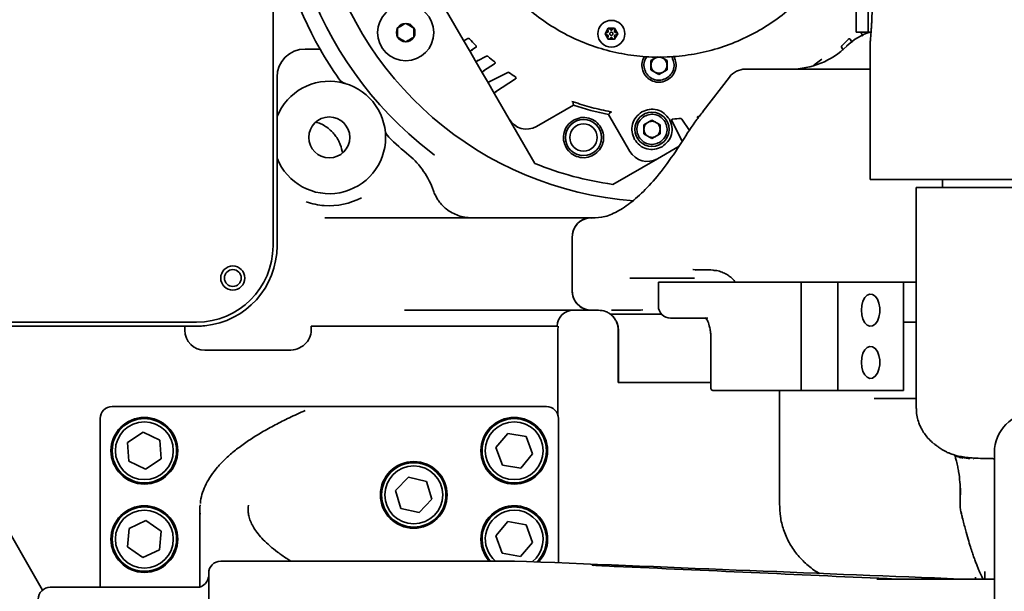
# Model space of a CAD drawing. Header units: millimetres. Extents: x 7702 to 16913, y -3294 to 4428.
# Tile 6 of 88: x 10347 to 10592, y -309 to -167. Entities that reach past the tile are written whole.
import ezdxf

# ---------------------------------------------------------------- set-up
doc = ezdxf.new("R2010")
doc.units = ezdxf.units.MM
doc.header["$LTSCALE"] = 6
doc.header["$PDSIZE"] = -1
doc.layers.add('标注层', color=150, linetype='Continuous')
doc.layers.add('粗实线层', color=7, linetype='Continuous', lineweight=35)
doc.dimstyles.new('ISO-25', dxfattribs={"dimtxt": 40, "dimasz": 30, "dimexe": 10, "dimexo": 0.625, "dimtad": 1, "dimtoh": 1, "dimdec": 1, "dimtxsty": 'Standard', "dimcen": 2.5, "dimclrd": 1, "dimclre": 1, "dimclrt": 4, "dimadec": 0, "dimazin": 0, "dimtfac": 1, "dimtdec": 1, "dimtmove": 0, "dimatfit": 3, "dimfxl": 1, "dimarcsym": 0})

# ---------------------------------------------------------------- blocks, each defined once
blk = doc.blocks.new('*D34')
at = {"layer": 'Defpoints', "color": 0, "transparency": 16777216}
for p in [(8477.05, -126.39), (12376.05, -126.39), (10106.62, -196.89), (8780.09, -430.79), (10769.83, -526.82)]:
    blk.add_point(p, dxfattribs=at)
at = {"layer": '标注层', "color": 1, "lineweight": -2, "transparency": 16777216}
blk.add_arc((10506.46, -126.39), 479.28, 193.587, 356.413, dxfattribs=at)
at = {"layer": '标注层', "color": 1, "transparency": 16777216}
for points in [[(10979.8, -156.22), (10989.8, -156.53), (10985.74, -126.39)], [(10035.7, -240), (10045.48, -237.96), (10034.46, -209.61)]]:
    blk.add_solid(points, dxfattribs=at)
at = {"layer": '标注层', "color": 4, "transparency": 16777216, "insert": (10459.87, -565.42), "char_height": 40, "attachment_point": 1, "rotation": 0.4527}
blk.add_mtext('{\\C3;170°}', dxfattribs=at)

msp = doc.modelspace()

# ---------------------------------------------------------------- linework, layer by layer
at = {"color": 7, "linetype": 'Continuous', "lineweight": 35}
for p, q in [((10410.46, -223.39), (10410.46, -140.28)), ((10442.56, -145.71), (10457.77, -172.07)), ((10555.46, -170.14), (10555.46, -163.14)), ((10558.46, -170.14), (10558.46, -163.14)), ((10493.04, -170.58), (10493.83, -169.21)), ((10493.83, -171.95), (10493.04, -170.58)), ((10493.12, -170.63), (10493.12, -170.53)), ((10493.13, -170.71), (10493.12, -170.63)), ((10493.21, -170.4), (10493.72, -170.21)), ((10493.73, -170.95), (10493.22, -170.76)), ((10493.85, -169.99), (10493.76, -169.46)), ((10493.76, -171.7), (10493.85, -171.17)), ((10493.83, -169.21), (10495.41, -169.21)), ((10493.83, -169.3), (10493.91, -169.26)), ((10494.07, -169.27), (10494.49, -169.62)), ((10494.74, -169.62), (10495.16, -169.27)), ((10495.32, -169.26), (10495.41, -169.3)), ((10495.48, -169.46), (10495.38, -169.99)), ((10495.38, -171.17), (10495.47, -171.7)), ((10495.41, -169.21), (10496.19, -170.58)), ((10496.19, -170.58), (10495.41, -171.95)), ((10495.51, -170.21), (10496.02, -170.4)), ((10496.02, -170.76), (10495.51, -170.95)), ((10496.11, -170.53), (10496.11, -170.63)), ((10555.46, -170.14), (10558.46, -170.14)), ((10556.66, -170.14), (10557.19, -171.18)), ((10558.46, -170.14), (10559.22, -170.14)), ((10457.77, -172.07), (10457.81, -172.05)), ((10457.77, -172.07), (10459.56, -175.16)), ((10458.95, -171.79), (10458.36, -172.09)), ((10493.83, -171.85), (10493.76, -171.81)), ((10493.91, -171.9), (10493.83, -171.85)), ((10495.41, -171.95), (10493.83, -171.95)), ((10494.49, -171.54), (10494.07, -171.89)), ((10495.16, -171.88), (10494.74, -171.54)), ((10495.41, -171.85), (10495.32, -171.9)), ((10554.52, -172.72), (10554.02, -171.95)), ((10558.96, -173.13), (10558.96, -206.89)), ((10418.73, -174.39), (10418.46, -174.39)), ((10459.56, -175.16), (10460.77, -177.26)), ((10459.83, -174.64), (10460.89, -173.95)), ((10461.36, -177.28), (10463.58, -176.15)), ((10504.46, -177.23), (10506.07, -176.3)), ((10506.87, -176.32), (10508.46, -177.23)), ((10509.47, -176.25), (10509.7, -176.51)), ((10551.85, -173.9), (10552.16, -174.49)), ((10460.77, -177.26), (10460.81, -177.24)), ((10460.77, -177.26), (10462.56, -180.35)), ((10465.56, -178.06), (10462.83, -179.84)), ((10504.46, -179.54), (10504.46, -177.23)), ((10508.46, -177.23), (10508.46, -179.54)), ((10546.97, -176.9), (10544.98, -178.37)), ((10462.56, -180.35), (10463.77, -182.46)), ((10464.36, -182.48), (10468.83, -180.2)), ((10506.46, -180.7), (10504.46, -179.54)), ((10508.46, -179.54), (10506.46, -180.7)), ((10529.76, -179.39), (10527.92, -179.39)), ((10538.92, -179.39), (10529.76, -179.39)), ((10558.92, -179.39), (10538.92, -179.39)), ((10411.46, -185.43), (10411.46, -181.39)), ((10463.77, -182.46), (10463.81, -182.44)), ((10463.77, -182.46), (10465.56, -185.55)), ((10470.78, -181.82), (10465.83, -185.03)), ((10523.96, -181.34), (10517.42, -189.83)), ((10465.56, -185.55), (10469.16, -191.8)), ((10476, -193.63), (10485.17, -188.33)), ((10485.09, -187.5), (10484.78, -187.4)), ((10493.92, -190.68), (10499.22, -199.85)), ((10494.72, -190.07), (10494.41, -190)), ((10517.42, -189.86), (10517.57, -189.66)), ((10411.46, -191.19), (10411.46, -201.58)), ((10469.16, -191.8), (10475.57, -202.89)), ((10502.71, -193.21), (10504.71, -192.06)), ((10502.71, -195.52), (10502.71, -193.21)), ((10504.71, -192.06), (10506.71, -193.21)), ((10506.71, -193.21), (10506.71, -195.52)), ((10509.64, -192.23), (10512.32, -197.49)), ((10514.02, -194.7), (10512.13, -191.8)), ((10504.71, -196.68), (10502.71, -195.52)), ((10506.71, -195.52), (10504.71, -196.68)), ((10446.84, -197.77), (10450.62, -200.76)), ((10447.3, -198.15), (10446.84, -197.77)), ((10506.05, -201.68), (10511.47, -198.55)), ((10494.96, -208.08), (10506.05, -201.68)), ((10411.46, -223.39), (10411.46, -207.34)), ((10751.91, -206.89), (10558.96, -206.89)), ((10576.96, -206.89), (10576.96, -208.89)), ((10570.46, -208.89), (10570.46, -263.84)), ((10742.46, -208.89), (10570.46, -208.89)), ((10423.36, -216.39), (10489.34, -216.39)), ((10489.36, -216.39), (10489.34, -216.39)), ((10489.36, -216.39), (10490.57, -216.39)), ((10490.57, -216.39), (10489.73, -216.47)), ((10484.87, -221.39), (10484.87, -234.39)), ((10515.85, -229.39), (10515.44, -229.43)), ((10519.32, -229.39), (10515.85, -229.39)), ((10519.32, -229.39), (10519.93, -229.41)), ((10505.63, -231.39), (10499.19, -231.39)), ((10506.31, -232.39), (10506.31, -238.39)), ((10506.31, -232.39), (10506.33, -232.39)), ((10506.33, -232.39), (10541.84, -232.39)), ((10515.27, -231.39), (10510.86, -231.39)), ((10541.84, -259.39), (10541.84, -232.39)), ((10541.84, -232.39), (10550.93, -232.39)), ((10541.84, -258.89), (10541.84, -232.39)), ((10550.93, -259.39), (10550.93, -232.39)), ((10550.93, -232.39), (10562.57, -232.39)), ((10570.46, -232.39), (10562.57, -232.39)), ((10567.25, -232.39), (10567.25, -259.39)), ((10489.34, -239.39), (10443.13, -239.39)), ((10489.36, -239.39), (10489.34, -239.39)), ((10491.39, -239.39), (10489.36, -239.39)), ((10497.41, -239.39), (10494.64, -239.39)), ((10499.67, -239.39), (10497.41, -239.39)), ((10501.66, -239.39), (10499.67, -239.39)), ((10502.48, -239.31), (10501.66, -239.39)), ((10316.53, -242.39), (10391.46, -242.39)), ((10496.65, -240.39), (10499.23, -240.39)), ((10499.23, -240.39), (10502.56, -240.39)), ((10518.05, -241.39), (10509.31, -241.39)), ((10518.57, -241.39), (10518.02, -241.27)), ((10567.25, -242.39), (10570.46, -242.39)), ((10315.35, -243.39), (10353.16, -309.08)), ((10388.52, -243.39), (10315.35, -243.39)), ((10388.52, -244.39), (10388.52, -243.39)), ((10388.52, -243.39), (10391.46, -243.39)), ((10419.97, -244.39), (10419.97, -243.39)), ((10434.15, -243.39), (10419.97, -243.39)), ((10438.62, -243.39), (10434.15, -243.39)), ((10443.13, -243.39), (10438.62, -243.39)), ((10476.16, -243.39), (10443.13, -243.39)), ((10481.16, -243.39), (10476.16, -243.39)), ((10481.28, -244.39), (10481.35, -243.39)), ((10481.28, -265.38), (10481.28, -244.39)), ((10496.34, -244.38), (10496.34, -257.39)), ((10496.37, -257.39), (10496.37, -244.36)), ((10519.36, -246.34), (10519.36, -258.89)), ((10414.38, -249.39), (10393.52, -249.39)), ((10496.37, -257.39), (10496.34, -257.39)), ((10519.36, -257.39), (10496.37, -257.39)), ((10520.28, -259.39), (10519.86, -259.39)), ((10541.84, -259.39), (10520.28, -259.39)), ((10536.46, -259.39), (10536.46, -287.9)), ((10550.93, -259.39), (10541.84, -259.39)), ((10550.93, -259.39), (10567.25, -259.39)), ((10370.46, -263.39), (10413.99, -263.39)), ((10413.99, -263.39), (10419.06, -263.39)), ((10418.49, -264.36), (10418.43, -264.38)), ((10419.06, -263.39), (10427.87, -263.39)), ((10427.87, -263.39), (10432.94, -263.39)), ((10432.94, -263.39), (10478.46, -263.39)), ((10367.46, -305.39), (10367.46, -266.39)), ((10481.46, -266.39), (10481.46, -302.28)), ((10374.3, -272.37), (10378.13, -269.78)), ((10378.13, -269.78), (10382.28, -271.8)), ((10382.28, -271.8), (10382.61, -276.41)), ((10465.9, -273.62), (10468.85, -270.06)), ((10468.85, -270.06), (10473.4, -270.83)), ((10473.4, -270.83), (10475.01, -275.16)), ((10374.63, -276.97), (10374.3, -272.37)), ((10467.51, -277.95), (10465.9, -273.62)), ((10382.61, -276.41), (10378.78, -279)), ((10475.01, -275.16), (10472.07, -278.72)), ((10582.12, -276.26), (10581.58, -276.08)), ((10584.69, -276.41), (10584.73, -276.39)), ((10589.87, -312.39), (10589.87, -274.89)), ((10378.78, -279), (10374.63, -276.97)), ((10472.07, -278.72), (10467.51, -277.95)), ((10580.8, -278.54), (10580.77, -278.37)), ((10440.96, -284.33), (10444.13, -280.96)), ((10444.13, -280.96), (10448.62, -282.03)), ((10448.62, -282.03), (10449.95, -286.45)), ((10581.33, -282.7), (10581.33, -287.37)), ((10442.29, -288.75), (10440.96, -284.33)), ((10449.95, -286.45), (10446.78, -289.81)), ((10446.78, -289.81), (10442.29, -288.75)), ((10581.34, -287.37), (10581.33, -287.37)), ((10392.27, -289.04), (10392.27, -308.34)), ((10374.27, -298.33), (10374.68, -293.73)), ((10374.68, -293.73), (10378.87, -291.79)), ((10378.87, -291.79), (10382.65, -294.44)), ((10465.91, -295.57), (10468.89, -292.04)), ((10468.89, -292.04), (10473.44, -292.86)), ((10473.44, -292.86), (10475, -297.2)), ((10382.65, -294.44), (10382.24, -299.04)), ((10467.48, -299.92), (10465.91, -295.57)), ((10378.05, -300.99), (10374.27, -298.33)), ((10475, -297.2), (10472.02, -300.73)), ((10382.24, -299.04), (10378.05, -300.99)), ((10472.02, -300.73), (10467.48, -299.92)), ((10397.46, -301.89), (10426.77, -301.89)), ((10426.77, -301.89), (10460.06, -301.89)), ((10460.06, -301.89), (10470.56, -301.89)), ((10473.48, -301.95), (10470.56, -301.89)), ((10367.46, -308.39), (10367.46, -305.39)), ((10394.46, -305.71), (10394.42, -305.89)), ((10394.46, -304.89), (10394.46, -340.89)), ((10585.15, -305.89), (10585.15, -306.39)), ((10587.46, -304.48), (10587.53, -306.34)), ((10587.46, -304.53), (10587.46, -304.48)), ((10587.46, -304.53), (10587.46, -306.39)), ((10355.07, -308.39), (10392.15, -308.39)), ((10560.67, -306.33), (10563.37, -306.39)), ((10563.37, -306.39), (10589.87, -306.39))]:
    msp.add_line(p, q, dxfattribs=at)
at = {"color": 7, "linetype": 'Continuous', "lineweight": 35, "flags": 128}
for points in [[(10512.24, -197.37), (10512.15, -197.53), (10512.09, -197.66)], [(10515.85, -229.39), (10514.94, -229.29), (10514.87, -229.28)], [(10556.79, -239.39), (10556.9, -240.57), (10557.19, -241.64), (10557.66, -242.52), (10558.25, -243.11), (10558.92, -243.38), (10559.6, -243.29), (10560.24, -242.85), (10560.77, -242.11), (10561.16, -241.12), (10561.36, -239.98), (10561.36, -238.79), (10561.16, -237.65), (10560.77, -236.67), (10560.24, -235.92), (10559.6, -235.49), (10558.92, -235.4), (10558.25, -235.66), (10557.66, -236.26), (10557.19, -237.13), (10556.9, -238.21), (10556.79, -239.39)], [(10501.66, -239.39), (10501.78, -239.4), (10501.83, -239.42)], [(10556.79, -252.39), (10556.9, -253.57), (10557.19, -254.64), (10557.66, -255.52), (10558.25, -256.11), (10558.92, -256.38), (10559.6, -256.29), (10560.24, -255.85), (10560.77, -255.11), (10561.16, -254.12), (10561.36, -252.98), (10561.36, -251.79), (10561.16, -250.65), (10560.77, -249.67), (10560.24, -248.92), (10559.6, -248.49), (10558.92, -248.4), (10558.25, -248.66), (10557.66, -249.26), (10557.19, -250.13), (10556.9, -251.21), (10556.79, -252.39)]]:
    msp.add_lwpolyline(points, dxfattribs=at)
at = {"color": 7, "linetype": 'Continuous', "lineweight": 35}
for centre, radius in [((10443.46, -170.29), 7), ((10494.62, -170.58), 3.35), ((10504.71, -194.37), 4.25), ((10424.46, -196.39), 5.1), ((10487.69, -196.42), 4.5), ((10487.69, -196.42), 3.4), ((10400.46, -231.39), 3), ((10400.46, -231.39), 2.1), ((10378.46, -274.39), 8.3), ((10378.46, -274.39), 8), ((10470.46, -274.39), 8.3), ((10470.46, -274.39), 8), ((10378.46, -274.39), 7.2), ((10470.46, -274.39), 7.2), ((10445.46, -285.39), 8.3), ((10445.46, -285.39), 8), ((10445.46, -285.39), 7.2), ((10378.46, -296.39), 8.3), ((10378.46, -296.39), 8), ((10378.46, -296.39), 7.2)]:
    msp.add_circle(centre, radius, dxfattribs=at)
for centre, radius, start, end in [((10506.46, -126.39), 86, 45.6078, 265.813), ((10506.46, -126.39), 93, 163.8094, 230.1317), ((10506.46, -126.39), 97, 188.2343, 209.6596), ((10443.46, -170.29), 2.31, 90, 150), ((10443.46, -170.29), 2.31, 30, 90), ((10443.46, -170.29), 2.31, 150, 210), ((10443.46, -170.29), 2.31, 330, 30), ((10563.63, -184.39), 15, 108.1949, 134.4153), ((10443.46, -170.29), 2.31, 210, 270), ((10443.46, -170.29), 2.31, 270, 330), ((10458.03, -171.92), 0.3, 210, 234.1891), ((10458.03, -171.92), 0.3, 251.9407, 297), ((10459.08, -172.05), 0.3, 43.9477, 117), ((10506.46, -126.39), 65.5, 223.9477, 225.9741), ((10460.73, -173.7), 0.3, 303, 45.9741), ((10539.14, -159.39), 20, 270, 314.4153), ((10552.12, -173.76), 0.3, 133.9477, 207), ((10506.46, -126.39), 65.5, 313.9477, 315.9741), ((10553.77, -172.12), 0.3, 120, 135.9741), ((10553.77, -172.12), 0.3, 33, 120), ((10418.46, -181.39), 7, 90, 180), ((10506.46, -126.39), 97, 209.6596, 214.8451), ((10459.82, -175.01), 0.3, 123, 210), ((10463.72, -176.42), 0.3, 49.4923, 117), ((10506.46, -126.39), 65.5, 229.4923, 231.3953), ((10461.03, -177.11), 0.3, 210, 234.1891), ((10461.03, -177.11), 0.3, 251.9407, 297), ((10465.4, -177.81), 0.3, 303, 51.3953), ((10462.82, -180.2), 0.3, 123, 210), ((10468.97, -180.47), 0.3, 55.2695, 117), ((10506.46, -126.39), 65.5, 235.2695, 236.9934), ((10527.92, -184.39), 5, 90, 142.4314), ((10424.46, -196.39), 14, 201.7868, 158.2132), ((10429.31, -180.1), 3, 214.8451, 253.4088), ((10464.03, -182.31), 0.3, 210, 234.1891), ((10464.03, -182.31), 0.3, 251.9407, 297), ((10470.61, -181.57), 0.3, 303, 56.9934), ((10465.82, -185.4), 0.3, 123, 210), ((10506.46, -126.39), 65.5, 251.0326, 258.9674), ((10473.5, -189.3), 5, 210, 300), ((10509.91, -192.1), 0.3, 120, 207), ((10509.91, -192.1), 0.3, 93.0066, 120), ((10506.46, -126.39), 65.5, 273.0066, 274.7305), ((10511.88, -191.96), 0.3, 33, 94.7305), ((10516.3, -191.45), 0.3, 120, 207), ((10516.3, -191.45), 0.3, 98.6047, 120), ((10441.31, -194.15), 3, 187.5632, 226.127), ((10506.46, -126.39), 97, 226.127, 230.1317), ((10503.55, -197.35), 5, 210, 300), ((10431.46, -216.19), 20, 19.0661, 50.1317), ((10459.81, -206.39), 10, 199.0661, 202.6199), ((10424.46, -196.39), 17, 250.1937, 265.8164), ((10424.46, -196.39), 17, 265.8164, 298.0725), ((10489.62, -221.14), 4.76, 93.3912, 183.0305), ((10391.46, -223.39), 19, 270, 0), ((10391.46, -223.39), 20, 275.9138, 0), ((10489.62, -234.64), 4.76, 176.9695, 266.6088), ((10485.16, -243.39), 4, 90, 180), ((10509.31, -238.39), 3, 180, 270), ((10393.52, -244.39), 5, 180, 270), ((10519.86, -258.89), 0.5, 180, 270), ((10370.46, -266.39), 3, 90, 180), ((10478.46, -266.39), 3, 0, 90), ((10599.83, -274.84), 9.95, 90.2718, 180.2693), ((10584.82, -261.7), 14.68, 251.5089, 265.9663), ((10470.46, -296.39), 8, 109.8239, 223.4325), ((10470.46, -296.39), 8.3, 316.7632, 127.1309), ((10470.46, -296.39), 8, 314.8768, 109.8239), ((10470.46, -296.39), 8.3, 127.1309, 221.5023), ((10470.46, -296.39), 7.2, 109.8239, 229.8082), ((10470.46, -296.39), 7.2, 308.6677, 109.8239), ((10397.46, -304.89), 3, 90, 180), ((10391.46, -305.39), 3, 306.1897, 350.4059), ((10355.07, -311.39), 3, 90, 180)]:
    msp.add_arc(centre, radius, start, end, dxfattribs=at)
for centre, major_axis, ratio, start_param, end_param in [((10489.36, -221.39), (0, 5), 0.897949, 0, 1.570796), ((10489.36, -234.39), (0, 5), 0.897949, 1.570796, 3.141593), ((10414.38, -244.39), (-5.59, 0), 0.893762, 1.570796, 3.141593), ((10898.27, -289.04), (506, 0), 0.140837, 3.12486, 3.157176), ((10898.27, -289.04), (494, 0), 0.142537, 3.125789, 3.156242), ((10145.24, -283.48), (703, -31.36), 0.006148, 5.198465, 5.381827), ((10497.66, -303.24), (8, -0.36), 0.006148, 3.519518, 4.7105), ((10495.83, -308.37), (837, -37.34), 0.006148, 1.487937, 1.568908)]:
    msp.add_ellipse(centre, major_axis=major_axis, ratio=ratio, start_param=start_param, end_param=end_param, dxfattribs=at)
for points in [[(10554.49, -112.51), (10554.98, -114.46), (10555.97, -118.37), (10556.53, -124.4), (10556.42, -130.45), (10555.56, -136.44), (10553.99, -142.29), (10551.73, -147.9), (10548.81, -153.2), (10545.27, -158.11), (10541.16, -162.55), (10536.55, -166.47), (10531.5, -169.8), (10526.09, -172.51), (10520.39, -174.54), (10514.48, -175.86), (10508.46, -176.47), (10502.41, -176.35), (10496.42, -175.49), (10490.58, -173.93), (10484.96, -171.67), (10479.66, -168.75), (10474.75, -165.21), (10470.31, -161.1), (10466.36, -156.51), (10464.22, -153.1), (10463.16, -151.39)], [(10493.12, -170.53), (10493.12, -170.52), (10493.12, -170.49), (10493.13, -170.47), (10493.14, -170.46)], [(10493.14, -170.46), (10493.15, -170.45), (10493.17, -170.42), (10493.19, -170.41), (10493.21, -170.4)], [(10493.22, -170.76), (10493.2, -170.76), (10493.17, -170.74), (10493.15, -170.71), (10493.14, -170.7)], [(10493.72, -170.21), (10493.74, -170.2), (10493.78, -170.18), (10493.83, -170.13), (10493.86, -170.06), (10493.85, -170.01), (10493.85, -169.99)], [(10493.83, -171.04), (10493.81, -171.02), (10493.79, -170.98), (10493.75, -170.96), (10493.73, -170.95)], [(10493.76, -169.46), (10493.76, -169.44), (10493.75, -169.41), (10493.77, -169.38), (10493.77, -169.36)], [(10493.77, -169.36), (10493.78, -169.35), (10493.79, -169.33), (10493.81, -169.31), (10493.83, -169.3)], [(10493.85, -171.17), (10493.85, -171.14), (10493.86, -171.1), (10493.84, -171.06), (10493.83, -171.04)], [(10493.91, -169.26), (10493.92, -169.25), (10493.94, -169.24), (10493.97, -169.24), (10493.98, -169.24)], [(10493.98, -169.24), (10494, -169.24), (10494.03, -169.25), (10494.06, -169.26), (10494.07, -169.27)], [(10494.27, -170.78), (10494.25, -170.73), (10494.21, -170.63), (10494.22, -170.47), (10494.29, -170.33), (10494.37, -170.26), (10494.42, -170.23)], [(10494.82, -170.93), (10494.77, -170.95), (10494.67, -170.99), (10494.51, -170.97), (10494.36, -170.91), (10494.3, -170.82), (10494.27, -170.78)], [(10494.42, -170.23), (10494.46, -170.21), (10494.56, -170.17), (10494.72, -170.18), (10494.87, -170.25), (10494.93, -170.34), (10494.96, -170.38)], [(10494.49, -169.62), (10494.51, -169.63), (10494.55, -169.66), (10494.62, -169.67), (10494.69, -169.66), (10494.72, -169.63), (10494.74, -169.62)], [(10494.96, -170.38), (10494.98, -170.43), (10495.03, -170.52), (10495.01, -170.69), (10494.94, -170.83), (10494.86, -170.89), (10494.82, -170.93)], [(10495.16, -169.27), (10495.18, -169.26), (10495.2, -169.24), (10495.23, -169.24), (10495.25, -169.24)], [(10495.25, -169.24), (10495.26, -169.24), (10495.29, -169.24), (10495.31, -169.25), (10495.32, -169.26)], [(10495.38, -169.99), (10495.38, -170.02), (10495.38, -170.06), (10495.4, -170.13), (10495.45, -170.18), (10495.49, -170.2), (10495.51, -170.21)], [(10495.51, -170.95), (10495.49, -170.96), (10495.45, -170.98), (10495.4, -171.03), (10495.38, -171.1), (10495.38, -171.15), (10495.38, -171.17)], [(10495.41, -169.3), (10495.42, -169.31), (10495.44, -169.33), (10495.45, -169.35), (10495.46, -169.36)], [(10495.46, -169.36), (10495.46, -169.37), (10495.48, -169.4), (10495.48, -169.44), (10495.48, -169.46)], [(10496.02, -170.4), (10496.03, -170.4), (10496.07, -170.42), (10496.09, -170.45), (10496.09, -170.46)], [(10496.09, -170.7), (10496.08, -170.71), (10496.07, -170.74), (10496.04, -170.75), (10496.02, -170.76)], [(10496.09, -170.46), (10496.1, -170.47), (10496.11, -170.5), (10496.11, -170.52), (10496.11, -170.53)], [(10496.11, -170.63), (10496.11, -170.64), (10496.11, -170.67), (10496.1, -170.69), (10496.09, -170.7)], [(10493.77, -171.8), (10493.77, -171.78), (10493.75, -171.75), (10493.76, -171.72), (10493.76, -171.7)], [(10493.98, -171.92), (10493.97, -171.92), (10493.94, -171.92), (10493.92, -171.91), (10493.91, -171.9)], [(10494.07, -171.89), (10494.06, -171.9), (10494.03, -171.91), (10494, -171.92), (10493.98, -171.92)], [(10494.74, -171.54), (10494.72, -171.52), (10494.69, -171.5), (10494.62, -171.49), (10494.55, -171.5), (10494.51, -171.52), (10494.49, -171.54)], [(10495.25, -171.92), (10495.23, -171.92), (10495.2, -171.91), (10495.17, -171.89), (10495.16, -171.88)], [(10495.32, -171.9), (10495.31, -171.91), (10495.29, -171.92), (10495.26, -171.92), (10495.25, -171.92)], [(10495.46, -171.79), (10495.45, -171.81), (10495.44, -171.83), (10495.42, -171.85), (10495.41, -171.85)], [(10495.47, -171.7), (10495.48, -171.72), (10495.48, -171.75), (10495.47, -171.78), (10495.46, -171.79)], [(10508.58, -182.07), (10509.03, -181.74), (10509.93, -181.07), (10510.66, -179.51), (10510.81, -177.81), (10510.36, -176.78), (10510.14, -176.26)], [(10504.46, -178.39), (10504.47, -178.21), (10504.5, -177.86), (10504.71, -177.38), (10505.02, -176.95), (10505.31, -176.75), (10505.46, -176.66)], [(10504.72, -179.39), (10504.65, -179.23), (10504.49, -178.91), (10504.47, -178.56), (10504.46, -178.39)], [(10505.46, -176.66), (10505.61, -176.58), (10505.93, -176.43), (10506.46, -176.37), (10506.98, -176.43), (10507.3, -176.58), (10507.46, -176.66)], [(10507.46, -176.66), (10507.6, -176.75), (10507.89, -176.95), (10508.09, -177.24), (10508.19, -177.39)], [(10508.46, -178.39), (10508.44, -178.56), (10508.42, -178.91), (10508.21, -179.4), (10507.89, -179.82), (10507.6, -180.02), (10507.46, -180.12)], [(10508.19, -177.39), (10508.27, -177.55), (10508.42, -177.86), (10508.44, -178.21), (10508.46, -178.39)], [(10509.7, -176.51), (10509.9, -176.97), (10510.29, -177.87), (10510.16, -179.38), (10509.52, -180.75), (10508.73, -181.34), (10508.33, -181.64)], [(10502.78, -180.51), (10503.11, -180.96), (10503.78, -181.86), (10505.33, -182.59), (10507.04, -182.74), (10508.07, -182.29), (10508.58, -182.07)], [(10508.33, -181.64), (10507.88, -181.83), (10506.97, -182.23), (10505.46, -182.1), (10504.09, -181.46), (10503.5, -180.66), (10503.21, -180.26)], [(10505.46, -180.12), (10505.31, -180.02), (10505.02, -179.83), (10504.82, -179.53), (10504.72, -179.39)], [(10505.46, -180.12), (10505.61, -180.2), (10505.93, -180.35), (10506.46, -180.41), (10506.98, -180.35), (10507.3, -180.2), (10507.46, -180.12)], [(10500.38, -196.87), (10500.12, -196.26), (10499.6, -195.05), (10499.77, -193.04), (10500.62, -191.22), (10501.68, -190.43), (10502.21, -190.04)], [(10502.21, -190.04), (10502.82, -189.78), (10504.03, -189.25), (10506.04, -189.43), (10507.86, -190.28), (10508.65, -191.34), (10509.04, -191.87)], [(10502.84, -191.12), (10503.29, -190.92), (10504.2, -190.53), (10505.71, -190.66), (10507.08, -191.3), (10507.67, -192.1), (10507.96, -192.49)], [(10483.36, -198.92), (10483.1, -198.31), (10482.57, -197.1), (10482.75, -195.09), (10483.6, -193.27), (10484.66, -192.48), (10485.19, -192.09)], [(10485.19, -192.09), (10485.8, -191.83), (10487.01, -191.3), (10489.02, -191.48), (10490.84, -192.33), (10491.63, -193.39), (10492.02, -193.92)], [(10501.47, -196.24), (10501.27, -195.79), (10500.87, -194.88), (10501.01, -193.37), (10501.65, -192), (10502.44, -191.41), (10502.84, -191.12)], [(10502.71, -194.37), (10502.73, -194.19), (10502.75, -193.84), (10502.96, -193.36), (10503.28, -192.93), (10503.57, -192.73), (10503.71, -192.64)], [(10503.71, -192.64), (10503.87, -192.56), (10504.19, -192.41), (10504.71, -192.35), (10505.24, -192.41), (10505.55, -192.56), (10505.71, -192.64)], [(10505.71, -192.64), (10505.86, -192.73), (10506.15, -192.93), (10506.35, -193.22), (10506.44, -193.37)], [(10506.44, -193.37), (10506.52, -193.53), (10506.68, -193.84), (10506.7, -194.19), (10506.71, -194.37)], [(10507.96, -192.49), (10508.16, -192.95), (10508.55, -193.85), (10508.42, -195.36), (10507.78, -196.73), (10506.99, -197.32), (10506.59, -197.62)], [(10509.04, -191.87), (10509.31, -192.47), (10509.83, -193.68), (10509.66, -195.69), (10508.8, -197.52), (10507.74, -198.31), (10507.21, -198.7)], [(10492.02, -193.92), (10492.28, -194.52), (10492.81, -195.73), (10492.63, -197.74), (10491.78, -199.57), (10490.72, -200.36), (10490.19, -200.75)], [(10502.98, -195.37), (10502.9, -195.21), (10502.75, -194.89), (10502.72, -194.54), (10502.71, -194.37)], [(10503.71, -196.1), (10503.57, -196), (10503.27, -195.81), (10503.08, -195.51), (10502.98, -195.37)], [(10506.71, -194.37), (10506.7, -194.54), (10506.67, -194.89), (10506.46, -195.38), (10506.15, -195.8), (10505.86, -196), (10505.71, -196.1)], [(10507.21, -198.7), (10506.61, -198.96), (10505.4, -199.49), (10503.39, -199.31), (10501.56, -198.46), (10500.78, -197.4), (10500.38, -196.87)], [(10506.59, -197.62), (10506.13, -197.81), (10505.23, -198.21), (10503.72, -198.07), (10502.35, -197.43), (10501.76, -196.64), (10501.47, -196.24)], [(10503.71, -196.1), (10503.87, -196.18), (10504.19, -196.33), (10504.71, -196.39), (10505.24, -196.33), (10505.55, -196.18), (10505.71, -196.1)], [(10490.19, -200.75), (10489.59, -201.01), (10488.38, -201.54), (10486.37, -201.36), (10484.54, -200.51), (10483.75, -199.45), (10483.36, -198.92)], [(10475.57, -202.89), (10478.72, -204.05), (10485.02, -206.37), (10491.65, -207.51), (10494.96, -208.08)]]:
    msp.add_open_spline(points, degree=3, dxfattribs=at)
for points, knots in [([(10559.47, -163.14), (10559.47, -163.41), (10559.47, -163.96), (10559.46, -164.78), (10559.44, -165.61), (10559.42, -166.42), (10559.38, -167.34), (10559.33, -168.33), (10559.27, -169.37), (10559.21, -170.2), (10559.16, -170.95), (10559.11, -171.53), (10559.06, -172.1), (10559.02, -172.55), (10558.98, -172.88), (10558.96, -173.07), (10558.95, -173.16), (10558.96, -173.13), (10558.96, -173.13)], [0, 0, 0, 0, 0.05256, 0.105121, 0.157681, 0.214049, 0.266609, 0.345398, 0.428001, 0.507051, 0.559784, 0.642664, 0.695459, 0.775847, 0.857805, 0.910456, 0.989383, 1, 1, 1, 1]), ([(10443.46, -167.98), (10443.28, -168.08), (10442.93, -168.28), (10442.41, -168.58), (10441.92, -168.87), (10441.61, -169.04), (10441.46, -169.13)], [0, 0, 0, 0, 0.264577, 0.534889, 0.765313, 1, 1, 1, 1]), ([(10445.46, -169.13), (10445.1, -168.93), (10444.43, -168.54), (10443.77, -168.16), (10443.46, -167.98)], [0, 0, 0, 0, 0.5346706, 1, 1, 1, 1]), ([(10441.46, -169.13), (10441.46, -169.4), (10441.46, -170.05), (10441.46, -170.85), (10441.46, -171.33), (10441.46, -171.44)], [0, 0, 0, 0, 0.354009, 0.85573, 1, 1, 1, 1]), ([(10445.46, -171.44), (10445.46, -171.33), (10445.46, -170.85), (10445.46, -170.05), (10445.46, -169.4), (10445.46, -169.13)], [0, 0, 0, 0, 0.14427, 0.645991, 1, 1, 1, 1]), ([(10441.46, -171.44), (10441.81, -171.65), (10442.48, -172.03), (10443.15, -172.42), (10443.46, -172.6)], [0, 0, 0, 0, 0.534671, 1, 1, 1, 1]), ([(10443.46, -172.6), (10443.81, -172.39), (10444.48, -172), (10445.15, -171.62), (10445.46, -171.44)], [0, 0, 0, 0, 0.534671, 1, 1, 1, 1]), ([(10457.79, -172.06), (10457.81, -172.09), (10457.83, -172.14), (10457.89, -172.18), (10457.93, -172.2), (10457.95, -172.2)], [0, 0, 0, 0, 0.49319, 0.74678, 1, 1, 1, 1]), ([(10458.17, -172.18), (10458.17, -172.18), (10458.18, -172.18), (10458.23, -172.15), (10458.3, -172.11), (10458.36, -172.09)], [0, 0, 0, 0, 0.250417, 0.501186, 1, 1, 1, 1]), ([(10418.73, -174.39), (10419.16, -174.39), (10420.02, -174.39), (10421.15, -174.39), (10421.9, -174.39), (10422.15, -174.39), (10422.16, -174.39), (10422.17, -174.39)], [0, 0, 0, 0, 0.255633, 0.511847, 0.748661, 0.952663, 1, 1, 1, 1]), ([(10459.83, -174.64), (10459.8, -174.66), (10459.75, -174.69), (10459.68, -174.74), (10459.66, -174.75), (10459.65, -174.75)], [0, 0, 0, 0, 0.250556, 0.501374, 1, 1, 1, 1]), ([(10459.95, -174.62), (10459.92, -174.63), (10459.86, -174.64), (10459.81, -174.68), (10459.78, -174.7)], [0, 0, 0, 0, 0.474515, 1, 1, 1, 1]), ([(10459.83, -174.64), (10459.85, -174.63), (10459.91, -174.61), (10460, -174.63), (10460.05, -174.64)], [0, 0, 0, 0, 0.467166, 1, 1, 1, 1]), ([(10502.87, -176.23), (10502.67, -176.58), (10502.2, -177.4), (10502.12, -178.98), (10502.56, -180), (10502.78, -180.51)], [0, 0, 0, 0, 0.261623, 0.630811, 1, 1, 1, 1]), ([(10503.21, -180.26), (10503.01, -179.81), (10502.63, -178.91), (10502.72, -177.43), (10503.19, -176.62), (10503.41, -176.25)], [0, 0, 0, 0, 0.345622, 0.691245, 1, 1, 1, 1]), ([(10552.25, -174.68), (10552.25, -174.67), (10552.25, -174.67), (10552.22, -174.62), (10552.18, -174.54), (10552.16, -174.49)], [0, 0, 0, 0, 0.251111, 0.5012, 1, 1, 1, 1]), ([(10460.79, -177.25), (10460.81, -177.28), (10460.83, -177.33), (10460.89, -177.38), (10460.93, -177.39), (10460.95, -177.4)], [0, 0, 0, 0, 0.49319, 0.74678, 1, 1, 1, 1]), ([(10461.17, -177.38), (10461.17, -177.38), (10461.18, -177.37), (10461.23, -177.35), (10461.3, -177.31), (10461.36, -177.28)], [0, 0, 0, 0, 0.251111, 0.5012, 1, 1, 1, 1]), ([(10461.28, -177.3), (10461.31, -177.28), (10461.37, -177.25), (10461.41, -177.21), (10461.43, -177.19)], [0, 0, 0, 0, 0.525527, 1, 1, 1, 1]), ([(10461.47, -177.09), (10461.45, -177.14), (10461.42, -177.23), (10461.38, -177.27), (10461.36, -177.28)], [0, 0, 0, 0, 0.53583, 1, 1, 1, 1]), ([(10462.65, -179.95), (10462.66, -179.94), (10462.68, -179.94), (10462.75, -179.89), (10462.8, -179.85), (10462.83, -179.84)], [0, 0, 0, 0, 0.498626, 0.749444, 1, 1, 1, 1]), ([(10462.95, -179.82), (10462.92, -179.82), (10462.86, -179.84), (10462.81, -179.88), (10462.78, -179.89)], [0, 0, 0, 0, 0.474515, 1, 1, 1, 1]), ([(10462.83, -179.84), (10462.85, -179.83), (10462.91, -179.81), (10463, -179.83), (10463.05, -179.84)], [0, 0, 0, 0, 0.467166, 1, 1, 1, 1]), ([(10463.79, -182.45), (10463.81, -182.48), (10463.83, -182.53), (10463.89, -182.57), (10463.93, -182.59), (10463.95, -182.59)], [0, 0, 0, 0, 0.49319, 0.74678, 1, 1, 1, 1]), ([(10464.17, -182.57), (10464.17, -182.57), (10464.18, -182.57), (10464.23, -182.55), (10464.3, -182.51), (10464.36, -182.48)], [0, 0, 0, 0, 0.251111, 0.5012, 1, 1, 1, 1]), ([(10464.28, -182.5), (10464.31, -182.48), (10464.37, -182.45), (10464.41, -182.4), (10464.43, -182.38)], [0, 0, 0, 0, 0.525527, 1, 1, 1, 1]), ([(10464.47, -182.29), (10464.45, -182.34), (10464.42, -182.43), (10464.38, -182.46), (10464.36, -182.48)], [0, 0, 0, 0, 0.53583, 1, 1, 1, 1]), ([(10411.46, -191.05), (10411.46, -191.03), (10411.46, -190.97), (10411.46, -190.78), (10411.46, -190.47), (10411.46, -189.88), (10411.46, -189.04), (10411.46, -187.92), (10411.46, -186.71), (10411.46, -185.86), (10411.46, -185.43)], [0, 0, 0, 0, 0.021913, 0.066958, 0.148861, 0.232669, 0.414106, 0.599961, 0.797788, 1, 1, 1, 1]), ([(10465.65, -185.15), (10465.66, -185.14), (10465.68, -185.13), (10465.75, -185.08), (10465.8, -185.05), (10465.83, -185.03)], [0, 0, 0, 0, 0.498626, 0.749444, 1, 1, 1, 1]), ([(10465.95, -185.01), (10465.92, -185.02), (10465.86, -185.04), (10465.81, -185.07), (10465.78, -185.09)], [0, 0, 0, 0, 0.474515, 1, 1, 1, 1]), ([(10465.83, -185.03), (10465.85, -185.02), (10465.91, -185), (10466, -185.02), (10466.05, -185.03)], [0, 0, 0, 0, 0.467166, 1, 1, 1, 1]), ([(10494.4, -190), (10492.83, -189.67), (10489.68, -189.01), (10486.62, -188.01), (10485.09, -187.5)], [0, 0, 0, 0, 0.500116, 1, 1, 1, 1]), ([(10485.17, -188.33), (10485.17, -188.32), (10485.16, -188.3), (10485.15, -188.13), (10485.12, -187.86), (10485.1, -187.63), (10485.09, -187.5)], [0, 0, 0, 0, 0.228463, 0.469537, 0.704906, 1, 1, 1, 1]), ([(10494.41, -190), (10494.33, -190.1), (10494.2, -190.29), (10494.04, -190.51), (10493.94, -190.65), (10493.93, -190.67), (10493.92, -190.68)], [0, 0, 0, 0, 0.288965, 0.530155, 0.771399, 1, 1, 1, 1]), ([(10517.6, -189.71), (10517.02, -190.44), (10515.17, -192.73), (10513.43, -195.48), (10512.24, -197.37)], [0, 0, 0, 0, 0.315348, 1, 1, 1, 1]), ([(10427.72, -200.31), (10427.59, -199.58), (10427.38, -198.43), (10426.68, -197), (10426.03, -195.96), (10425.14, -194.91), (10423.77, -193.73), (10422.39, -192.89), (10421.29, -192.6), (10421.1, -192.55)], [0, 0, 0, 0, 0.210328, 0.33216, 0.452944, 0.542228, 0.674666, 0.944081, 1, 1, 1, 1]), ([(10512.08, -197.66), (10510.72, -199.69), (10508.05, -203.67), (10504.07, -208.42), (10500.22, -212.14), (10496.55, -214.71), (10493.06, -216.28), (10490.83, -216.41), (10489.74, -216.47)], [0, 0, 0, 0, 0.185618, 0.363757, 0.534305, 0.697199, 0.852421, 1, 1, 1, 1]), ([(10411.46, -207.34), (10411.46, -206.44), (10411.46, -204.81), (10411.46, -203.11), (10411.46, -202.16), (10411.46, -201.92), (10411.46, -201.82)], [0, 0, 0, 0, 0.435067, 0.789424, 0.910519, 1, 1, 1, 1]), ([(10450.58, -210.23), (10450.86, -210.82), (10451.2, -211.53), (10452.17, -212.92), (10453.35, -214.12), (10455.01, -215.21), (10457.09, -216.12), (10458.71, -216.39), (10459.81, -216.39), (10459.81, -216.39)], [0, 0, 0, 0, 0.133793, 0.1610524, 0.370169, 0.5233121, 0.6767246, 0.9986194, 1, 1, 1, 1]), ([(10519.92, -229.46), (10520.23, -229.48), (10521, -229.54), (10522.15, -229.9), (10523.27, -230.44), (10524.16, -231.05), (10524.83, -231.65), (10525.27, -232.15), (10525.44, -232.37), (10525.51, -232.47)], [0, 0, 0, 0, 0.115027, 0.288321, 0.451026, 0.603377, 0.746457, 0.885883, 1, 1, 1, 1]), ([(10510.86, -231.39), (10510.84, -231.39), (10510.79, -231.39), (10510.68, -231.39), (10510.51, -231.39), (10510.34, -231.39), (10510.14, -231.39), (10509.88, -231.39), (10509.34, -231.39), (10508.41, -231.39), (10507.01, -231.39), (10506.16, -231.39), (10505.63, -231.39)], [0, 0, 0, 0, 0.027661, 0.062991, 0.084573, 0.103377, 0.122092, 0.146772, 0.185255, 0.316596, 0.578353, 1, 1, 1, 1]), ([(10491.39, -239.39), (10491.99, -239.45), (10492.9, -239.55), (10493.94, -240.06), (10494.33, -240.39), (10494.46, -240.51)], [0, 0, 0, 0, 0.553165, 0.846827, 1, 1, 1, 1]), ([(10496.27, -243.39), (10496.2, -243.13), (10496.06, -242.59), (10495.7, -241.86), (10495.22, -241.19), (10494.76, -240.71), (10494.45, -240.47), (10494.35, -240.39)], [0, 0, 0, 0, 0.220572, 0.447902, 0.668351, 0.894542, 1, 1, 1, 1]), ([(10494.35, -240.39), (10494.37, -240.39), (10494.4, -240.39), (10494.65, -240.39), (10495.08, -240.39), (10495.65, -240.39), (10496.2, -240.39), (10496.5, -240.39), (10496.65, -240.39)], [0, 0, 0, 0, 0.157142, 0.317191, 0.550182, 0.789993, 0.894435, 1, 1, 1, 1]), ([(10494.46, -240.51), (10494.59, -240.61), (10495.01, -240.92), (10495.53, -241.61), (10496.18, -242.79), (10496.28, -243.78), (10496.34, -244.42)], [0, 0, 0, 0, 0.11308, 0.345234, 0.573848, 1, 1, 1, 1]), ([(10502.56, -240.39), (10503.32, -240.39), (10504.82, -240.39), (10506.36, -240.39), (10507.12, -240.39)], [0, 0, 0, 0, 0.509233, 1, 1, 1, 1]), ([(10518.09, -241.36), (10518.09, -241.36), (10518.11, -241.36), (10518.51, -241.96), (10518.92, -242.95), (10519.2, -244.23), (10519.33, -245.32), (10519.35, -246.01), (10519.36, -246.39)], [0, 0, 0, 0, 0.150988, 0.373564, 0.631836, 0.790001, 0.88473, 1, 1, 1, 1]), ([(10391.46, -243.39), (10391.98, -243.38), (10392.65, -243.37), (10393.36, -243.3), (10393.52, -243.28)], [0, 0, 0, 0, 0.772249, 1, 1, 1, 1]), ([(10496.37, -244.36), (10496.36, -244.18), (10496.35, -243.85), (10496.29, -243.53), (10496.27, -243.39)], [0, 0, 0, 0, 0.55878, 1, 1, 1, 1]), ([(10559.95, -261.39), (10561.34, -261.39), (10564.87, -261.39), (10568.35, -261.39), (10570.46, -261.39)], [0, 0, 0, 0, 0.393998, 1, 1, 1, 1]), ([(10418.49, -264.36), (10417.81, -264.66), (10415.79, -265.56), (10412.68, -267.06), (10409.25, -268.87), (10406.12, -270.71), (10403.28, -272.59), (10400.75, -274.51), (10398.52, -276.48), (10396.6, -278.49), (10395.03, -280.55), (10393.79, -282.64), (10392.93, -284.74), (10392.47, -286.38), (10392.4, -287.31), (10392.39, -287.53)], [0, 0, 0, 0, 0.044352, 0.129894, 0.215613, 0.3016, 0.387869, 0.474396, 0.561071, 0.647474, 0.732962, 0.816639, 0.897676, 0.975816, 1, 1, 1, 1]), ([(10570.49, -263.85), (10570.48, -264), (10570.44, -264.73), (10570.65, -265.97), (10571.01, -267.31), (10571.48, -268.42), (10571.89, -269.19), (10572.4, -270.02), (10573.15, -271.02), (10573.93, -271.92), (10574.54, -272.41), (10574.72, -272.55)], [0, 0, 0, 0, 0.0354473, 0.1655577, 0.292621, 0.3753146, 0.4663178, 0.5489872, 0.7131145, 0.9177529, 1, 1, 1, 1]), ([(10574.86, -272.63), (10575.01, -272.75), (10575.33, -273.02), (10575.85, -273.41), (10576.3, -273.73), (10576.64, -273.95), (10576.98, -274.16), (10577.46, -274.44), (10578.06, -274.75), (10578.95, -275.14), (10580.03, -275.51), (10581.39, -275.83), (10583, -276.07), (10584.84, -276.23), (10587, -276.33), (10588.65, -276.36), (10589.72, -276.37), (10589.87, -276.37)], [0, 0, 0, 0, 0.020478, 0.04405, 0.054833, 0.065667, 0.077294, 0.090403, 0.122671, 0.164541, 0.246867, 0.353301, 0.483863, 0.638267, 0.7952, 0.970354, 1, 1, 1, 1]), ([(10580.02, -275.56), (10580.07, -275.7), (10580.21, -276.08), (10580.47, -277.06), (10580.68, -277.94), (10580.77, -278.51), (10580.78, -278.54)], [0, 0, 0, 0, 0.204175, 0.563643, 0.973425, 1, 1, 1, 1]), ([(10580.21, -275.63), (10580.5, -275.75), (10580.99, -275.94), (10581.4, -276.07), (10581.57, -276.12)], [0, 0, 0, 0, 0.579918, 1, 1, 1, 1]), ([(10580.75, -278.37), (10580.83, -278.78), (10581.09, -280.13), (10581.31, -282.18), (10581.46, -284.13), (10581.44, -285.09), (10581.44, -285.38)], [0, 0, 0, 0, 0.156824, 0.513767, 0.850906, 1, 1, 1, 1]), ([(10536.46, -287.64), (10536.49, -288.69), (10536.56, -290.83), (10537.36, -294.08), (10538.73, -297.27), (10540.7, -300.24), (10543.2, -302.75), (10545.19, -304.33), (10546.39, -304.88), (10546.51, -304.93)], [0, 0, 0, 0, 0.15489, 0.314631, 0.478077, 0.645147, 0.814109, 0.981254, 1, 1, 1, 1]), ([(10581.33, -287.37), (10581.34, -287.69), (10581.36, -288.4), (10581.46, -289.29), (10581.62, -289.85), (10581.67, -290.01)], [0, 0, 0, 0, 0.359571, 0.809076, 1, 1, 1, 1]), ([(10414.9, -301.89), (10414.55, -301.67), (10413.33, -300.91), (10411.57, -299.64), (10409.61, -298.07), (10408, -296.54), (10406.68, -295.04), (10405.67, -293.6), (10404.94, -292.21), (10404.47, -290.94), (10404.37, -290.14), (10404.32, -289.77)], [0, 0, 0, 0, 0.0489551, 0.1685784, 0.2878317, 0.406847, 0.5258687, 0.6453839, 0.7664429, 0.890916, 1, 1, 1, 1]), ([(10581.63, -289.94), (10581.72, -290.3), (10582.08, -291.77), (10582.65, -293.92), (10583.32, -296.34), (10583.89, -298.24), (10584.37, -299.73), (10584.8, -301), (10585.2, -302.07), (10585.59, -303.06), (10585.95, -303.93), (10586.29, -304.7), (10586.59, -305.36), (10586.88, -306), (10587.02, -306.26), (10587.08, -306.39)], [0, 0, 0, 0, 0.044226, 0.176988, 0.292515, 0.390782, 0.471762, 0.536953, 0.602698, 0.671301, 0.742719, 0.805493, 0.870234, 0.936911, 1, 1, 1, 1]), ([(10490.3, -302.93), (10490.2, -302.93), (10489.99, -302.91), (10489.86, -302.9), (10489.88, -302.9), (10489.88, -302.91)], [0, 0, 0, 0, 0.416112, 0.855365, 1, 1, 1, 1]), ([(10392.15, -308.39), (10392.32, -308.34), (10392.61, -308.27), (10393.05, -307.94), (10393.24, -307.8)], [0, 0, 0, 0, 0.578242, 1, 1, 1, 1])]:
    msp.add_open_spline(points, degree=3, knots=knots, dxfattribs=at)
at = {"layer": '粗实线层'}
msp.add_arc((10506.46, -126.39), 406, 190, 170, dxfattribs=at)
msp.add_arc((10506.46, -126.39), 406, 190, 170, dxfattribs=at)

# ---------------------------------------------------------------- dimensions: what is measured, and where the dimension line sits
at = {"layer": '标注层'}
dim = msp.add_angular_dim_2l(base=(10769.83, -526.82), line1=((10106.62, -196.89), (8780.09, -430.79)), line2=((12376.05, -126.39), (8477.05, -126.39)), text='{\\C3;<>}', dimstyle='ISO-25', dxfattribs=at)
dim.commit()
dim.dimension.update_dxf_attribs({"geometry": '*D34', "text_midpoint": (10510.24, -605.65), "dimtype": 162})

doc.saveas('drawing.dxf')
